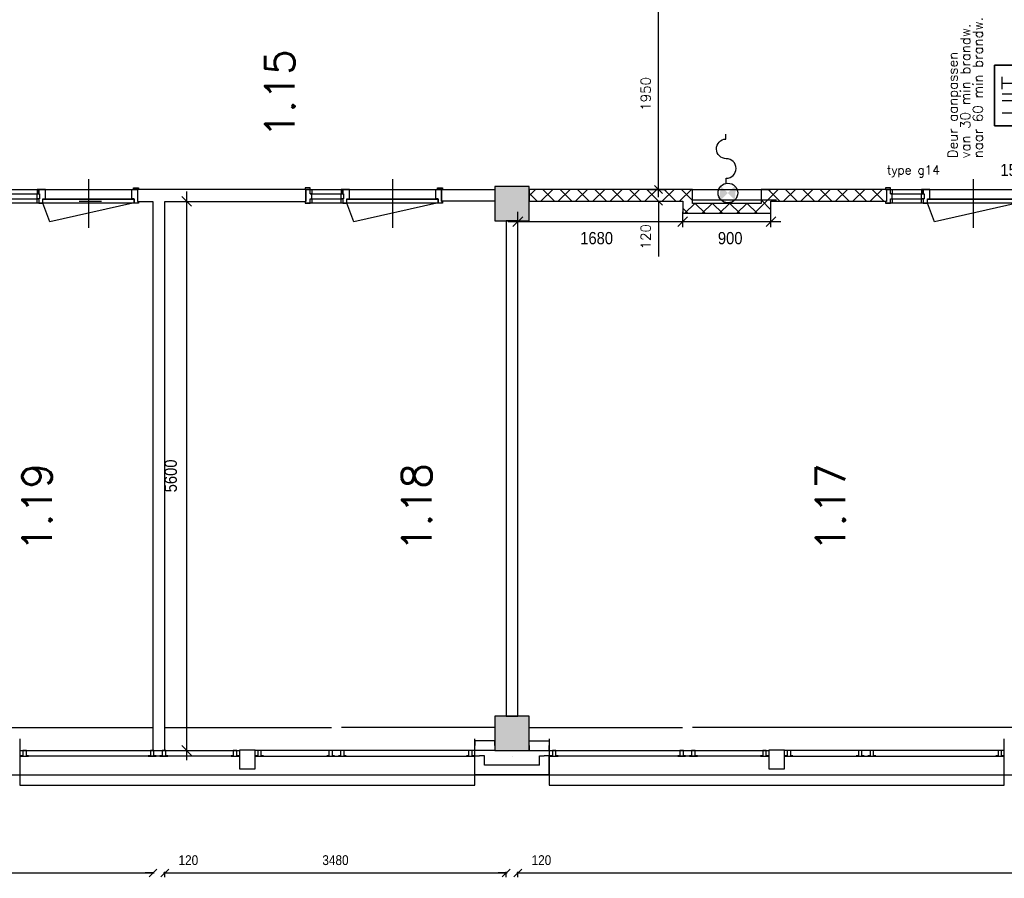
# Model space of a CAD drawing. Extents: x -84256 to 172857, y -58817 to 112048.
# Tile 55 of 90: x 55162 to 65202, y 30768 to 39524. Entities that reach past the tile are written whole.
import ezdxf
from ezdxf.enums import TextEntityAlignment as Align

# ---------------------------------------------------------------- set-up
doc = ezdxf.new("R2010")
doc.units = 0
doc.header["$LTSCALE"] = 50
doc.header["$MEASUREMENT"] = 0
doc.header["$PDMODE"] = 3
doc.header["$PDSIZE"] = 0.001
doc.linetypes.add('HIDDEN', pattern=[9.375, 6.25, -3.125])
doc.layers.get('0').update_dxf_attribs({"linetype": 'CONTINUOUS'})
doc.layers.get('DEFPOINTS').update_dxf_attribs({"linetype": 'CONTINUOUS'})
for name, color, linetype in [('_BESTAAND_ONGEWIJZIGD', 8, 'CONTINUOUS'), ('_DETAILNUMMERS', 4, 'CONTINUOUS'), ('_KOLOMBESTAAND', 212, 'CONTINUOUS'), ('A--A56--_F123-', 7, 'CONTINUOUS'), ('A--L21--', 3, 'CONTINUOUS'), ('A--L28--', 7, 'CONTINUOUS'), ('A--L32--', 7, 'CONTINUOUS'), ('A--L32--_F-2--', 7, 'CONTINUOUS'), ('A--L32--_F123-', 1, 'CONTINUOUS'), ('A--L3A1_VPORTS', 1, 'CONTINUOUS'), ('A--L56--', 7, 'CONTINUOUS'), ('A--L56--_F123-', 7, 'CONTINUOUS'), ('A--L63--', 7, 'CONTINUOUS'), ('A--L63--_F123-', 7, 'CONTINUOUS'), ('A--M$1A-_F123-', 1, 'CONTINUOUS'), ('A--M1$A-_F123-', 1, 'CONTINUOUS'), ('A--T$1A-25_TEKST', 2, 'CONTINUOUS'), ('A--T$1A-_F123-_R', 4, 'CONTINUOUS'), ('A--T63--_F123-', 1, 'CONTINUOUS'), ('TEKSTKOZIJNMERK', 2, 'CONTINUOUS'), ('X--LR---_CP', 7, 'CONTINUOUS')]:
    doc.layers.add(name, color=color, linetype=linetype)
doc.layers.add('bruto vloeroppervlak', color=3, linetype='CONTINUOUS', plot=False)
doc.styles.add('ALFA-0_25', font='ROMANS')
doc.styles.add('B-01', font='SIMPLEX.SHX', dxfattribs={"width": 0.8, "height": 4.5})
doc.styles.add('HIEMSTRA', font='romans.shx')
doc.styles.get("Standard").update_dxf_attribs({"font": 'txt', "width": 0.9})
doc.dimstyles.new('BEILEN', dxfattribs={"dimscale": 40, "dimtxt": 2.5, "dimasz": 2, "dimexe": 0.3, "dimexo": 0.3, "dimgap": 2, "dimtad": 1, "dimdec": 0, "dimzin": 0, "dimdsep": 46, "dimtxsty": 'HIEMSTRA', "dimblk1": 'OBLIQUE', "dimblk2": 'OBLIQUE', "dimsah": 1, "dimcen": -0.09, "dimdle": 0.3, "dimse1": 1, "dimclrd": 2, "dimclre": 2, "dimclrt": 3, "dimadec": 0, "dimazin": 0, "dimtfac": 1, "dimtdec": 4, "dimtofl": 0, "dimtmove": 2, "dimatfit": 3, "dimldrblk": 'OBLIQUE', "dimfxl": 1, "dimtvp": 625, "dimtolj": 1, "dimtzin": 0, "dimarcsym": 0})
doc.dimstyles.new('BEILEN$0', dxfattribs={"dimscale": 50, "dimtxt": 2.5, "dimasz": 2, "dimexe": 2, "dimexo": 0, "dimgap": 2, "dimtad": 1, "dimdec": 0, "dimzin": 0, "dimdsep": 46, "dimtxsty": 'ALFA-0_25', "dimblk1": 'OBLIQUE', "dimblk2": 'OBLIQUE', "dimsah": 1, "dimcen": -3, "dimdle": 2, "dimclrd": 1, "dimclre": 1, "dimclrt": 2, "dimadec": 0, "dimazin": 0, "dimtfac": 0.666667, "dimtofl": 0, "dimtmove": 2, "dimatfit": 3, "dimldrblk": 'OBLIQUE', "dimfxl": 1, "dimtvp": 0.833333, "dimtolj": 1, "dimtzin": 0, "dimarcsym": 0})
doc.dimstyles.new('STANDARD$0', dxfattribs={"dimscale": 50, "dimtxt": 2.5, "dimasz": 2, "dimexe": 2, "dimexo": 0, "dimgap": 2, "dimtad": 1, "dimdec": 0, "dimzin": 0, "dimdsep": 46, "dimtxsty": 'ALFA-0_25', "dimblk1": 'OBLIQUE', "dimblk2": 'OBLIQUE', "dimsah": 1, "dimcen": -3, "dimdle": 2, "dimclrd": 1, "dimclre": 1, "dimclrt": 2, "dimadec": 0, "dimazin": 0, "dimtfac": 0.666667, "dimtofl": 0, "dimtmove": 2, "dimatfit": 3, "dimldrblk": 'OBLIQUE', "dimfxl": 1, "dimtvp": 0.833333, "dimtolj": 1, "dimtzin": 0, "dimarcsym": 0})

# ---------------------------------------------------------------- blocks, each defined once
blk = doc.blocks.new('*U1314')
at = {"layer": 'A--L21--', "color": 8, "linetype": 'Continuous'}
for points in [[(-50, 50), (-50, 50), (-609, 50), (-609, 50)], [(50, -50), (50, -50), (-709, -50), (-709, -50)]]:
    blk.add_lwpolyline(points, dxfattribs=at)
blk = doc.blocks.new('*U1313')
at = {"layer": 'A--L21--', "color": 8, "linetype": 'Continuous'}
for points in [[(0, 0), (0, 50), (-205, 50), (-205, 0)], [(0, 0), (0, -50), (-205, -50), (-205, 0)]]:
    blk.add_lwpolyline(points, dxfattribs=at)
blk = doc.blocks.new('*U1312')
at = {"layer": 'A--L21--', "color": 8, "linetype": 'Continuous'}
for points in [[(-50, -50), (-50, -50), (-50, 145), (0, 145)], [(50, 50), (50, 50), (50, 145), (0, 145)]]:
    blk.add_lwpolyline(points, dxfattribs=at)
blk = doc.blocks.new('*U1311')
at = {"layer": 'A--L21--', "color": 8, "linetype": 'Continuous'}
for points in [[(0, 0), (0, 50), (205, 50), (205, 0)], [(0, 0), (0, -50), (205, -50), (205, 0)]]:
    blk.add_lwpolyline(points, dxfattribs=at)
blk = doc.blocks.new('*U1310')
at = {"layer": 'A--L21--', "color": 8, "linetype": 'Continuous'}
for points in [[(-50, 50), (-50, 50), (-50, 145), (0, 145)], [(50, -50), (50, -50), (50, 145), (0, 145)]]:
    blk.add_lwpolyline(points, dxfattribs=at)
blk = doc.blocks.new('Q060089-')
at = {"layer": 'A--L63--_F123-', "color": 1, "linetype": 'Continuous'}
blk.add_lwpolyline([(0, 0), (0, 300), (620, 300), (620, 0)], close=True, dxfattribs=at)
at = {"layer": 'X--LR---_CP'}
blk.add_point((620, 0), dxfattribs=at)
blk.add_point((620, 0), dxfattribs=at)
blk.add_point((620, 0), dxfattribs=at)
at = {"layer": 'A--T63--_F123-', "style": 'ALFA-0_25', "width": 1.279785}
blk.add_text('UIT', height=150, dxfattribs=at).set_placement((96, 73), (508, 73), align=Align.FIT)
at = {"layer": 'A--L63--_F123-', "linetype": 'Continuous'}
mesh = blk.add_polyface(dxfattribs=at)
corners = [(0, 0), (0, 300), (620, 300), (620, 0)]
mesh.append_faces([[corners[k] for k in face] for face in [(0, 1, 1, 1), (1, 2, 2, 2), (2, 3, 3, 3), (3, 0, 0, 0)]])
mesh.append_faces([[corners[k] for k in face] for face in [(0, 3, 2, 1)]], dxfattribs={"vtx0": -1, "vtx1": -1, "vtx2": -1, "vtx3": -1})
blk = doc.blocks.new('S050122-')
at = {"layer": 'A--A56--_F123-', "color": 2}
for points in [[(0.59, 1.09), (3.18, 1.29), (2, -0.33), (3.41, 1.09)], [(1.09, -2.11), (0.59, -1.74), (3.41, -1.74), (2, -0.33)]]:
    blk.add_solid(points, dxfattribs=at)
at = {"layer": 'A--L56--_F123-', "color": 1, "linetype": 'Continuous'}
blk.add_lwpolyline([(0, -0.33, 1), (4, -0.33, 1)], format="xyb", close=True, dxfattribs=at)
blk.add_lwpolyline([(4, -0.66), (5, -0.66, -1), (9, -0.66, 0.98), (13, -0.74), (14, -0.74)], format="xyb", dxfattribs=at)
blk = doc.blocks.new('_OBLIQUE')
at = {"color": 0, "linetype": 'ByBlock'}
blk.add_line((-0.5, -0.5), (0.5, 0.5), dxfattribs=at)
blk = doc.blocks.new('*D103')
at = {"layer": 'A--M$1A-_F123-', "color": 2, "linetype": 'Continuous', "lineweight": -2, "transparency": 16777216}
blk.add_line((52130, 30823), (56534, 30823), dxfattribs=at)
at = {"layer": 'DEFPOINTS', "color": 0, "linetype": 'Continuous', "transparency": 16777216}
for p in [(52142, 30823), (56522, 30823), (56522, 30823)]:
    blk.add_point(p, dxfattribs=at)
at = {"layer": 'A--M$1A-_F123-', "color": 2, "linetype": 'Continuous', "lineweight": -2, "transparency": 16777216, "xscale": 80, "yscale": 80, "zscale": 80, "rotation": 180}
blk.add_blockref('_OBLIQUE', (52142, 30823), dxfattribs=at)
at = {"layer": 'A--M$1A-_F123-', "color": 2, "linetype": 'Continuous', "lineweight": -2, "transparency": 16777216, "xscale": 80, "yscale": 80, "zscale": 80}
blk.add_blockref('_OBLIQUE', (56522, 30823), dxfattribs=at)
at = {"layer": 'A--M$1A-_F123-', "color": 3, "linetype": 'Continuous', "transparency": 16777216, "insert": (54332, 30953), "char_height": 100, "attachment_point": 5}
blk.add_mtext('\\A1;4380', dxfattribs=at)
blk = doc.blocks.new('*D104')
at = {"layer": 'A--M$1A-_F123-', "color": 2, "linetype": 'Continuous', "lineweight": -2, "transparency": 16777216}
for p, q in [((60122, 30780), (60122, 30835)), ((56630, 30823), (60134, 30823))]:
    blk.add_line(p, q, dxfattribs=at)
at = {"layer": 'DEFPOINTS', "color": 0, "linetype": 'Continuous', "transparency": 16777216}
for p in [(56642, 30823), (60122, 30823), (60122, 30768)]:
    blk.add_point(p, dxfattribs=at)
at = {"layer": 'A--M$1A-_F123-', "color": 2, "linetype": 'Continuous', "lineweight": -2, "transparency": 16777216, "xscale": 80, "yscale": 80, "zscale": 80, "rotation": 180}
blk.add_blockref('_OBLIQUE', (56642, 30823), dxfattribs=at)
at = {"layer": 'A--M$1A-_F123-', "color": 2, "linetype": 'Continuous', "lineweight": -2, "transparency": 16777216, "xscale": 80, "yscale": 80, "zscale": 80}
blk.add_blockref('_OBLIQUE', (60122, 30823), dxfattribs=at)
at = {"layer": 'A--M$1A-_F123-', "color": 3, "linetype": 'Continuous', "transparency": 16777216, "insert": (58382, 30953), "char_height": 100, "attachment_point": 5}
blk.add_mtext('\\A1;3480', dxfattribs=at)
blk = doc.blocks.new('*D105')
at = {"layer": 'A--M$1A-_F123-', "color": 2, "linetype": 'Continuous', "lineweight": -2, "transparency": 16777216}
for p, q in [((60242, 30780), (60242, 30835)), ((60122, 30823), (60042, 30823)), ((60242, 30823), (60322, 30823))]:
    blk.add_line(p, q, dxfattribs=at)
at = {"layer": 'DEFPOINTS', "color": 0, "linetype": 'Continuous', "transparency": 16777216}
for p in [(60122, 30768), (60242, 30823), (60242, 30768)]:
    blk.add_point(p, dxfattribs=at)
at = {"layer": 'A--M$1A-_F123-', "color": 2, "linetype": 'Continuous', "lineweight": -2, "transparency": 16777216, "xscale": 80, "yscale": 80, "zscale": 80}
blk.add_blockref('_OBLIQUE', (60122, 30823), dxfattribs=at)
at = {"layer": 'A--M$1A-_F123-', "color": 2, "linetype": 'Continuous', "lineweight": -2, "transparency": 16777216, "xscale": 80, "yscale": 80, "zscale": 80, "rotation": 180}
blk.add_blockref('_OBLIQUE', (60242, 30823), dxfattribs=at)
at = {"layer": 'A--M$1A-_F123-', "color": 3, "linetype": 'Continuous', "transparency": 16777216, "insert": (60482, 30953), "char_height": 100, "attachment_point": 5}
blk.add_mtext('\\A1;120', dxfattribs=at)
blk = doc.blocks.new('*D106')
at = {"layer": 'A--M$1A-_F123-', "color": 2, "linetype": 'Continuous', "lineweight": -2, "transparency": 16777216}
for p, q in [((70982, 30780), (70982, 30835)), ((60230, 30823), (70994, 30823))]:
    blk.add_line(p, q, dxfattribs=at)
at = {"layer": 'DEFPOINTS', "color": 0, "linetype": 'Continuous', "transparency": 16777216}
for p in [(60242, 30768), (70982, 30823), (70982, 30768)]:
    blk.add_point(p, dxfattribs=at)
at = {"layer": 'A--M$1A-_F123-', "color": 2, "linetype": 'Continuous', "lineweight": -2, "transparency": 16777216, "xscale": 80, "yscale": 80, "zscale": 80, "rotation": 180}
blk.add_blockref('_OBLIQUE', (60242, 30823), dxfattribs=at)
at = {"layer": 'A--M$1A-_F123-', "color": 2, "linetype": 'Continuous', "lineweight": -2, "transparency": 16777216, "xscale": 80, "yscale": 80, "zscale": 80}
blk.add_blockref('_OBLIQUE', (70982, 30823), dxfattribs=at)
at = {"layer": 'A--M$1A-_F123-', "color": 3, "linetype": 'Continuous', "transparency": 16777216, "insert": (65612, 30953), "char_height": 100, "attachment_point": 5}
blk.add_mtext('\\A1;10740', dxfattribs=at)
blk = doc.blocks.new('*D482')
at = {"layer": 'A--M1$A-_F123-', "color": 1, "lineweight": -2, "transparency": 16777216}
for p, q in [((65392, 37803), (65392, 37959)), ((65407, 37803), (65407, 37959)), ((65392, 37859), (65292, 37859)), ((65407, 37859), (65507, 37859))]:
    blk.add_line(p, q, dxfattribs=at)
at = {"layer": 'DEFPOINTS', "color": 0, "transparency": 16777216}
for p in [(65407, 37859), (65392, 37803), (65407, 37803)]:
    blk.add_point(p, dxfattribs=at)
at = {"layer": 'A--M1$A-_F123-', "color": 1, "lineweight": -2, "transparency": 16777216, "xscale": 100, "yscale": 100, "zscale": 100}
blk.add_blockref('_OBLIQUE', (65392, 37859), dxfattribs=at)
at = {"layer": 'A--M1$A-_F123-', "color": 1, "lineweight": -2, "transparency": 16777216, "xscale": 100, "yscale": 100, "zscale": 100, "rotation": 180}
blk.add_blockref('_OBLIQUE', (65407, 37859), dxfattribs=at)
at = {"layer": 'A--M1$A-_F123-', "color": 2, "transparency": 16777216, "insert": (65246, 37991), "char_height": 125, "attachment_point": 5}
blk.add_mtext('\\A1;15', dxfattribs=at)
blk = doc.blocks.new('*D529')
at = {"layer": 'A--M1$A-_F123-', "color": 1, "lineweight": -2, "transparency": 16777216}
for p, q in [((61923, 37409), (61923, 37565)), ((62823, 37409), (62823, 37565)), ((61823, 37465), (62923, 37465))]:
    blk.add_line(p, q, dxfattribs=at)
at = {"layer": 'DEFPOINTS', "color": 0, "transparency": 16777216}
for p in [(62823, 37465), (61923, 37409), (62823, 37409)]:
    blk.add_point(p, dxfattribs=at)
at = {"layer": 'A--M1$A-_F123-', "color": 1, "lineweight": -2, "transparency": 16777216, "xscale": 100, "yscale": 100, "zscale": 100, "rotation": 180}
blk.add_blockref('_OBLIQUE', (61923, 37465), dxfattribs=at)
at = {"layer": 'A--M1$A-_F123-', "color": 1, "lineweight": -2, "transparency": 16777216, "xscale": 100, "yscale": 100, "zscale": 100}
blk.add_blockref('_OBLIQUE', (62823, 37465), dxfattribs=at)
at = {"layer": 'A--M1$A-_F123-', "color": 2, "transparency": 16777216, "insert": (62407, 37296), "char_height": 125, "attachment_point": 5}
blk.add_mtext('\\A1;900', dxfattribs=at)
blk = doc.blocks.new('A$C2EE40F78')
at = {"layer": '_DETAILNUMMERS', "color": 2}
for points in [[(8, 139), (8, 18), (0, 18), (0, 0), (51, 0), (51, 43), (68, 43), (68, 96), (51, 96), (51, 139)], [(68, 96), (51, 96), (51, 139), (68, 139)], [(384, 139), (367, 139), (367, 96), (384, 96)], [(384, 139), (384, 96), (392, 96), (392, 43), (384, 43), (384, 0), (427, 0), (427, 43), (452, 43), (452, 139)], [(1392, 139), (1392, 18), (1400, 18), (1400, 0), (1357, 0), (1357, 43), (1332, 43), (1332, 139)], [(68, 0), (51, 0), (51, 43), (68, 43)], [(392, 43), (367, 43), (367, 96), (392, 96)], [(384, 0), (367, 0), (367, 43), (384, 43)]]:
    blk.add_lwpolyline(points, close=True, dxfattribs=at)
at = {"layer": 'A--L32--', "color": 1}
for p, q in [((51, 139), (1332, 139)), ((1400, 0), (0, 0)), ((51, 96), (392, 96)), ((51, 43), (392, 43)), ((452, 43), (1332, 43))]:
    blk.add_line(p, q, dxfattribs=at)
for points in [[(0, 139), (51, 139), (51, 157), (0, 157)], [(1400, 139), (1349, 139), (1349, 157), (1400, 157)], [(1357, 40), (1357, 0), (427, 0), (427, 40)]]:
    blk.add_lwpolyline(points, close=True, dxfattribs=at)
at = {"layer": 'A--L32--_F-2--', "color": 1, "linetype": 'Continuous'}
blk.add_lwpolyline([(1343, 0), (496.75, -191.25), (427, 0)], dxfattribs=at)
at = {"layer": 'A--L32--_F123-', "color": 1, "linetype": 'Continuous'}
blk.add_lwpolyline([(892, 243.62), (892, -253.38)], dxfattribs=at)
at = {"layer": 'X--LR---_CP'}
blk.add_point((532, 43), dxfattribs=at)
blk.add_point((532, 43), dxfattribs=at)
blk.add_point((532, 43), dxfattribs=at)
blk = doc.blocks.new('*D636')
at = {"layer": 'A--M$1A-_F123-', "color": 2, "linetype": 'Continuous', "lineweight": -2, "transparency": 16777216}
for p, q in [((61676, 37713), (61676, 39823)), ((61575, 39743), (61756, 39743)), ((61575, 37793), (61756, 37793))]:
    blk.add_line(p, q, dxfattribs=at)
at = {"layer": 'DEFPOINTS', "color": 0, "linetype": 'Continuous', "transparency": 16777216}
for p in [(61575, 39743), (61676, 39743), (61575, 37793)]:
    blk.add_point(p, dxfattribs=at)
at = {"layer": 'A--M$1A-_F123-', "color": 2, "linetype": 'Continuous', "lineweight": -2, "transparency": 16777216, "xscale": 80, "yscale": 80, "zscale": 80}
for p, rotation in [((61676, 39743), 90), ((61676, 37793), 270)]:
    blk.add_blockref('_OBLIQUE', p, dxfattribs=dict(at, rotation=rotation))
at = {"layer": 'A--M$1A-_F123-', "color": 3, "linetype": 'Continuous', "transparency": 16777216, "insert": (61546, 38768), "char_height": 100, "attachment_point": 5, "rotation": 90, "style": 'HIEMSTRA'}
blk.add_mtext('\\A1;1950', dxfattribs=at)
blk = doc.blocks.new('*D639')
at = {"layer": 'A--M$1A-_F123-', "color": 2, "linetype": 'Continuous', "lineweight": -2, "transparency": 16777216}
for p, q in [((61676, 37793), (61676, 37873)), ((61575, 37793), (61756, 37793)), ((61575, 37673), (61756, 37673)), ((61676, 37673), (61676, 37110))]:
    blk.add_line(p, q, dxfattribs=at)
at = {"layer": 'DEFPOINTS', "color": 0, "linetype": 'Continuous', "transparency": 16777216}
for p in [(61575, 37793), (61676, 37793), (61575, 37673)]:
    blk.add_point(p, dxfattribs=at)
at = {"layer": 'A--M$1A-_F123-', "color": 2, "linetype": 'Continuous', "lineweight": -2, "transparency": 16777216, "xscale": 80, "yscale": 80, "zscale": 80}
for p, rotation in [((61676, 37793), 270), ((61676, 37673), 90)]:
    blk.add_blockref('_OBLIQUE', p, dxfattribs=dict(at, rotation=rotation))
at = {"layer": 'A--M$1A-_F123-', "color": 3, "linetype": 'Continuous', "transparency": 16777216, "insert": (61546, 37311), "char_height": 100, "attachment_point": 5, "rotation": 90, "style": 'HIEMSTRA'}
blk.add_mtext('\\A1;120', dxfattribs=at)
blk = doc.blocks.new('*D640')
at = {"layer": 'A--M$1A-_F123-', "color": 2, "linetype": 'Continuous', "lineweight": -2, "transparency": 16777216}
for p, q in [((56642, 30780), (56642, 30835)), ((56522, 30823), (56442, 30823)), ((56642, 30823), (56722, 30823))]:
    blk.add_line(p, q, dxfattribs=at)
at = {"layer": 'DEFPOINTS', "color": 0, "linetype": 'Continuous', "transparency": 16777216}
for p in [(56522, 30768), (56642, 30823), (56642, 30768)]:
    blk.add_point(p, dxfattribs=at)
at = {"layer": 'A--M$1A-_F123-', "color": 2, "linetype": 'Continuous', "lineweight": -2, "transparency": 16777216, "xscale": 80, "yscale": 80, "zscale": 80}
blk.add_blockref('_OBLIQUE', (56522, 30823), dxfattribs=at)
at = {"layer": 'A--M$1A-_F123-', "color": 2, "linetype": 'Continuous', "lineweight": -2, "transparency": 16777216, "xscale": 80, "yscale": 80, "zscale": 80, "rotation": 180}
blk.add_blockref('_OBLIQUE', (56642, 30823), dxfattribs=at)
at = {"layer": 'A--M$1A-_F123-', "color": 3, "linetype": 'Continuous', "transparency": 16777216, "insert": (56882, 30953), "char_height": 100, "attachment_point": 5}
blk.add_mtext('\\A1;120', dxfattribs=at)
blk = doc.blocks.new('*D641')
at = {"layer": 'A--M1$A-_F123-', "color": 1, "lineweight": -2, "transparency": 16777216}
for p, q in [((60242, 37409), (60242, 37565)), ((61923, 37409), (61923, 37565)), ((60142, 37465), (62023, 37465))]:
    blk.add_line(p, q, dxfattribs=at)
at = {"layer": 'DEFPOINTS', "color": 0, "transparency": 16777216}
for p in [(61923, 37465), (60242, 37409), (61923, 37409)]:
    blk.add_point(p, dxfattribs=at)
at = {"layer": 'A--M1$A-_F123-', "color": 1, "lineweight": -2, "transparency": 16777216, "xscale": 100, "yscale": 100, "zscale": 100, "rotation": 180}
blk.add_blockref('_OBLIQUE', (60242, 37465), dxfattribs=at)
at = {"layer": 'A--M1$A-_F123-', "color": 1, "lineweight": -2, "transparency": 16777216, "xscale": 100, "yscale": 100, "zscale": 100}
blk.add_blockref('_OBLIQUE', (61923, 37465), dxfattribs=at)
at = {"layer": 'A--M1$A-_F123-', "color": 2, "transparency": 16777216, "insert": (61045, 37296), "char_height": 125, "attachment_point": 5}
blk.add_mtext('\\A1;1680', dxfattribs=at)
blk = doc.blocks.new('*D1349')
at = {"layer": 'bruto vloeroppervlak', "color": 1, "lineweight": -2, "transparency": 16777216}
for p, q in [((56865, 31972), (56865, 37772)), ((56641, 37672), (56965, 37672)), ((56641, 32072), (56965, 32072))]:
    blk.add_line(p, q, dxfattribs=at)
at = {"layer": 'DEFPOINTS', "color": 0, "transparency": 16777216}
for p in [(56641, 37672), (56865, 37672), (56641, 32072)]:
    blk.add_point(p, dxfattribs=at)
at = {"layer": 'bruto vloeroppervlak', "color": 1, "lineweight": -2, "transparency": 16777216, "xscale": 100, "yscale": 100, "zscale": 100}
for p, rotation in [((56865, 37672), 90), ((56865, 32072), 270)]:
    blk.add_blockref('_OBLIQUE', p, dxfattribs=dict(at, rotation=rotation))
at = {"layer": 'bruto vloeroppervlak', "color": 2, "transparency": 16777216, "insert": (56703, 34872), "char_height": 125, "attachment_point": 5, "rotation": 90}
blk.add_mtext('\\A1;5600', dxfattribs=at)

msp = doc.modelspace()

# ---------------------------------------------------------------- hatches: boundary and pattern name
at = {"layer": '_KOLOMBESTAAND', "linetype": 'HIDDEN'}
for points in [[(60007, 37471.9), (60357, 37471.9), (60357, 37821.9), (60007, 37821.9)], [(60007, 37471.9), (60357, 37471.9), (60357, 37821.9), (60007, 37821.9)], [(60007, 32071.9), (60357, 32071.9), (60357, 32421.9), (60007, 32421.9)], [(60007, 32071.9), (60357, 32071.9), (60357, 32421.9), (60007, 32421.9)]]:
    msp.add_hatch(color=256, dxfattribs=at).paths.add_polyline_path(points)
at = {"layer": 'A--L21--', "linetype": 'Continuous'}
h = msp.add_hatch(dxfattribs=at)
h.set_pattern_fill('ANSI37', color=1, scale=1000, angle=180, style=0)
edge = h.paths.add_edge_path()
edge.add_line((64000, 37792.9), (62722.7, 37792.9))
edge.add_line((62722.7, 37792.9), (62722.7, 37650.9))
edge.add_line((62722.7, 37650.9), (62022.5, 37650.9))
edge.add_line((62022.5, 37650.9), (62022.5, 37792.9))
edge.add_line((62022.5, 37792.9), (60357, 37792.9))
edge.add_line((60357, 37792.9), (60357, 37672.9))
edge.add_line((60357, 37672.9), (61922.5, 37672.9))
edge.add_line((61922.5, 37672.9), (61922.5, 37550.9))
edge.add_line((61922.5, 37550.9), (62822.5, 37550.9))
edge.add_line((62822.5, 37550.9), (62822.5, 37672.9))
edge.add_line((62822.5, 37672.9), (64000, 37672.9))

# ---------------------------------------------------------------- linework, layer by layer
msp.add_line((62022.5, 37792.9), (62822.5, 37792.9))
at = {"layer": '_BESTAAND_ONGEWIJZIGD'}
for p, q in [((55162.6, 32189.9), (55162.6, 31719.9)), ((59802.6, 31719.9), (59802.6, 32189.9)), ((60562, 32189.9), (60562, 31719.9)), ((65202, 31719.9), (65202, 32189.9)), ((55162.6, 32071.9), (57402.6, 32071.9)), ((59802.6, 32071.9), (57562.6, 32071.9)), ((60562, 32071.9), (62802, 32071.9)), ((65202, 32071.9), (62962, 32071.9)), ((57322.6, 32014.9), (55252.6, 32014.9)), ((57642.6, 32014.9), (59717.6, 32014.9)), ((62722, 32014.9), (60652, 32014.9)), ((63042, 32014.9), (65117, 32014.9)), ((55162.6, 31719.9), (59802.6, 31719.9)), ((60562, 31719.9), (65202, 31719.9))]:
    msp.add_line(p, q, dxfattribs=at)
at = {"layer": '_BESTAAND_ONGEWIJZIGD', "linetype": 'Continuous'}
for points in [[(55172.6, 32018.9), (55172.6, 32014.9), (55252.6, 32014.9), (55252.6, 32018.9), (55230.6, 32018.9), (55230.6, 32071.9), (55194.6, 32071.9), (55194.6, 32018.9)], [(56472.6, 32018.9), (56472.6, 32014.9), (56552.6, 32014.9), (56552.6, 32018.9), (56530.6, 32018.9), (56530.6, 32071.9), (56494.6, 32071.9), (56494.6, 32018.9)], [(56592.6, 32018.9), (56592.6, 32014.9), (56672.6, 32014.9), (56672.6, 32018.9), (56650.6, 32018.9), (56650.6, 32071.9), (56614.6, 32071.9), (56614.6, 32018.9)], [(57317.6, 32018.9), (57317.6, 32014.9), (57397.6, 32014.9), (57397.6, 32018.9), (57375.6, 32018.9), (57375.6, 32071.9), (57339.6, 32071.9), (57339.6, 32018.9)], [(57567.6, 32018.9), (57567.6, 32014.9), (57647.6, 32014.9), (57647.6, 32018.9), (57625.6, 32018.9), (57625.6, 32071.9), (57589.6, 32071.9), (57589.6, 32018.9)], [(58292.6, 32018.9), (58292.6, 32014.9), (58372.6, 32014.9), (58372.6, 32018.9), (58350.6, 32018.9), (58350.6, 32071.9), (58314.6, 32071.9), (58314.6, 32018.9)], [(58412.6, 32018.9), (58412.6, 32014.9), (58492.6, 32014.9), (58492.6, 32018.9), (58470.6, 32018.9), (58470.6, 32071.9), (58434.6, 32071.9), (58434.6, 32018.9)], [(59717.6, 32018.9), (59717.6, 32014.9), (59797.6, 32014.9), (59797.6, 32018.9), (59775.6, 32018.9), (59775.6, 32071.9), (59739.6, 32071.9), (59739.6, 32018.9)], [(60572, 32018.9), (60572, 32014.9), (60652, 32014.9), (60652, 32018.9), (60630, 32018.9), (60630, 32071.9), (60594, 32071.9), (60594, 32018.9)], [(61872, 32018.9), (61872, 32014.9), (61952, 32014.9), (61952, 32018.9), (61930, 32018.9), (61930, 32071.9), (61894, 32071.9), (61894, 32018.9)], [(61992, 32018.9), (61992, 32014.9), (62072, 32014.9), (62072, 32018.9), (62050, 32018.9), (62050, 32071.9), (62014, 32071.9), (62014, 32018.9)], [(62717, 32018.9), (62717, 32014.9), (62797, 32014.9), (62797, 32018.9), (62775, 32018.9), (62775, 32071.9), (62739, 32071.9), (62739, 32018.9)], [(62967, 32018.9), (62967, 32014.9), (63047, 32014.9), (63047, 32018.9), (63025, 32018.9), (63025, 32071.9), (62989, 32071.9), (62989, 32018.9)], [(63692, 32018.9), (63692, 32014.9), (63772, 32014.9), (63772, 32018.9), (63750, 32018.9), (63750, 32071.9), (63714, 32071.9), (63714, 32018.9)], [(63812, 32018.9), (63812, 32014.9), (63892, 32014.9), (63892, 32018.9), (63870, 32018.9), (63870, 32071.9), (63834, 32071.9), (63834, 32018.9)], [(65117, 32018.9), (65117, 32014.9), (65197, 32014.9), (65197, 32018.9), (65175, 32018.9), (65175, 32071.9), (65139, 32071.9), (65139, 32018.9)]]:
    msp.add_lwpolyline(points, close=True, dxfattribs=at)
at = {"layer": '_BESTAAND_ONGEWIJZIGD'}
for points in [[(57402.6, 31884.9), (57562.6, 31884.9), (57562.6, 32074.9), (57402.6, 32074.9)], [(62802, 31884.9), (62962, 31884.9), (62962, 32074.9), (62802, 32074.9)]]:
    msp.add_lwpolyline(points, close=True, dxfattribs=at)
for p in [(56472.6, 32074.9), (61872, 32074.9)]:
    msp.add_point(p, dxfattribs=at)
at = {"layer": 'A--L21--'}
for p, q in [((54957, 32306.9), (56519.9, 32306.9)), ((56640.6, 32306.9), (58342.3, 32306.9)), ((60007, 32306.9), (58442.3, 32306.9)), ((60357, 32306.9), (61921.8, 32306.9)), ((65407, 32306.9), (62023.3, 32306.9))]:
    msp.add_line(p, q, dxfattribs=at)
at = {"layer": 'A--L21--', "color": 2, "linetype": 'Continuous'}
for points in [[(56364, 37671.9), (56520.6, 37671.9), (56519.9, 32071.9), (56640.6, 32071.9), (56640.6, 37671.9), (58080, 37671.9), (58080, 37791.9), (56364, 37792.9)], [(59464, 37792.9), (60007, 37792.9), (60007, 37672.9), (59464, 37672.9)], [(60242, 32421.9), (60242, 37471.9), (60122, 37471.9), (60122, 32421.9)]]:
    msp.add_lwpolyline(points, close=True, dxfattribs=at)
msp.add_lwpolyline([(64000, 37792.9), (62722.7, 37792.9), (62722.7, 37650.9), (62022.5, 37650.9), (62022.5, 37792.9), (60357, 37792.9), (60357, 37672.9), (61922.5, 37672.9), (61922.5, 37550.9), (62822.5, 37550.9), (62822.5, 37672.9), (64000, 37672.9)], dxfattribs=at)
at = {"layer": 'A--L28--', "color": 3, "linetype": 'Continuous'}
for points in [[(60007, 37471.9), (60357, 37471.9), (60357, 37821.9), (60007, 37821.9)], [(60007, 37471.9), (60357, 37471.9), (60357, 37821.9), (60007, 37821.9)], [(60007, 32071.9), (60357, 32071.9), (60357, 32421.9), (60007, 32421.9)], [(60007, 32071.9), (60357, 32071.9), (60357, 32421.9), (60007, 32421.9)]]:
    msp.add_lwpolyline(points, close=True, dxfattribs=at)
at = {"layer": 'A--L3A1_VPORTS'}
for p, q in [((55996.4, 37671.9), (55770.2, 37671.9)), ((62022.5, 37686.9), (62878.9, 37686.9))]:
    msp.add_line(p, q, dxfattribs=at)
at = {"layer": 'bruto vloeroppervlak'}
msp.add_lwpolyline([(31620.2, 31982.1), (31840.9, 31982.1), (31840.9, 31967.1), (39307.3, 31967.1), (39307.3, 31822.5), (71357, 31822.5), (71357, 38067.5), (69007.3, 38067.5), (69007.3, 39621.9), (69177, 39621.9), (69177, 44220), (68747, 44220), (68747, 43947.5), (65957, 43947.5), (65957, 45670), (49002.3, 45670), (49002.3, 45495), (48184.8, 45495), (48184.8, 55968.9), (48357.3, 55968.9), (48357.3, 56606.9), (46057, 56606.9), (46057, 68672.9)], dxfattribs=at)
at = {"layer": 'X--LR---_CP', "color": 1, "linetype": 'Continuous'}
msp.add_point((60182.6, 32014.9), dxfattribs=at)
msp.add_point((60182.6, 32014.9), dxfattribs=at)

# ---------------------------------------------------------------- block references
at = {"layer": 'A--L21--', "linetype": 'Continuous'}
for name, p in [('*U1313', (60007, 32121.9)), ('*U1311', (60357, 32121.9)), ('*U1312', (59852.3, 31872.5)), ('*U1310', (60511.8, 31872.5)), ('*U1314', (60511.8, 31872.5))]:
    msp.add_blockref(name, p, dxfattribs=at)
at = {"layer": 'A--L32--', "color": 1}
for p in [(54972, 37653.9), (58072, 37653.9), (63992, 37653.9)]:
    msp.add_blockref('A$C2EE40F78', p, dxfattribs=at)
at = {"layer": 'A--L56--', "linetype": 'Continuous', "xscale": -50, "yscale": 50, "rotation": 270}
msp.add_blockref('S050122-', (62400.3, 37657.1), dxfattribs=at)
at = {"layer": 'A--L63--', "linetype": 'Continuous', "rotation": 90}
msp.add_blockref('Q060089-', (65401.8, 38441.1), dxfattribs=at)

# ---------------------------------------------------------------- texts
at = {"layer": 'A--T$1A-25_TEKST', "style": 'B-01'}
for s, p in [('naar 60 min brandw.', (64982.7, 38111.4)), ('van 30 min brandw.', (64854.2, 38111.4)), ('Deur aanpassen', (64725.6, 38111.4))]:
    msp.add_text(s, height=100, rotation=90, dxfattribs=at).set_placement(p)
at = {"layer": 'A--T$1A-_F123-_R', "style": 'ALFA-0_25'}
for s, p in [('1.15', (57964.7, 38320.1)), ('1.19', (55488.4, 34101.2)), ('1.18', (59360, 34101.2)), ('1.17', (63579.4, 34101.2))]:
    msp.add_text(s, height=300, rotation=90, dxfattribs=at).set_placement(p)
at = {"layer": 'TEKSTKOZIJNMERK', "style": 'B-01'}
msp.add_text('type g14', height=90, rotation=359.92267, dxfattribs=at).set_placement((64004.8, 37947.1))

# ---------------------------------------------------------------- dimensions: what is measured, and where the dimension line sits
at = {"layer": 'A--M$1A-_F123-', "linetype": 'Continuous'}
dim = msp.add_linear_dim(base=(61675.7, 39742.9), p1=(61574.7, 37792.9), p2=(61574.7, 39742.9), angle=90, dimstyle='BEILEN$0', override={"dimscale": 40, "dimtxsty": 'HIEMSTRA', "dimclrd": 2, "dimclre": 2, "dimclrt": 3, "dimtfac": 1, "dimtmove": 0}, dxfattribs=at)
dim.commit()
dim.dimension.update_dxf_attribs({"geometry": '*D636', "text_midpoint": (61545.7, 38767.9)})
dim = msp.add_linear_dim(base=(61675.7, 37792.9), p1=(61574.7, 37672.9), p2=(61574.7, 37792.9), angle=90, dimstyle='BEILEN$0', override={"dimscale": 40, "dimtxsty": 'HIEMSTRA', "dimclrd": 2, "dimclre": 2, "dimclrt": 3, "dimtfac": 1, "dimtmove": 0}, dxfattribs=at)
dim.commit()
dim.dimension.update_dxf_attribs({"geometry": '*D639', "text_midpoint": (61675.7, 37311.4), "dimtype": 160})
for base, p1, p2, picture, middle in [((56522, 30822.5), (52142.4, 30822.5), (56522, 30822.5), '*D103', (54332.2, 30952.5)), ((60122, 30822.5), (56642, 30822.5), (60122, 30768.5), '*D104', (58382, 30952.5)), ((70982, 30822.5), (60242, 30768.5), (70982, 30768.5), '*D106', (65612, 30952.5))]:
    dim = msp.add_linear_dim(base=base, p1=p1, p2=p2, dimstyle='BEILEN', override={"dimtxsty": 'Standard', "dimtmove": 1}, dxfattribs=at)
    dim.commit()
    dim.dimension.update_dxf_attribs({"geometry": picture, "text_midpoint": middle})
for base, p1, p2, picture, middle in [((56642, 30822.5), (56522, 30768.5), (56642, 30768.5), '*D640', (56882.4, 30822.5)), ((60242, 30822.5), (60122, 30768.5), (60242, 30768.5), '*D105', (60482.4, 30822.5))]:
    dim = msp.add_linear_dim(base=base, p1=p1, p2=p2, dimstyle='BEILEN', override={"dimtxsty": 'Standard', "dimtmove": 1}, dxfattribs=at)
    dim.commit()
    dim.dimension.update_dxf_attribs({"geometry": picture, "text_midpoint": middle, "dimtype": 160})
at = {"layer": 'A--M1$A-_F123-'}
for base, p1, p2, picture, middle in [((65407, 37859.1), (65392, 37802.9), (65407, 37802.9), '*D482', (65245.9, 37990.8)), ((61922.5321, 37464.8582), (60242.0465, 37408.5724), (61922.5321, 37408.5724), '*D641', (61044.8279, 37295.7352)), ((62822.5, 37464.9), (61922.5, 37408.6), (62822.5, 37408.6), '*D529', (62407.3, 37295.7))]:
    dim = msp.add_linear_dim(base=base, p1=p1, p2=p2, dimstyle='STANDARD$0', override={"dimscale": 50, "dimtxsty": 'Standard'}, dxfattribs=at)
    dim.commit()
    dim.dimension.update_dxf_attribs({"geometry": picture, "text_midpoint": middle, "dimtype": 160})
at = {"layer": 'bruto vloeroppervlak'}
dim = msp.add_aligned_dim(p1=(56640.6, 32071.9), p2=(56640.6, 37671.9), distance=-224.9, dimstyle='STANDARD$0', override={"dimtxsty": 'Standard'}, dxfattribs=at)
dim.commit()
dim.dimension.update_dxf_attribs({"geometry": '*D1349', "text_midpoint": (56703, 34871.9)})

doc.saveas('drawing.dxf')
